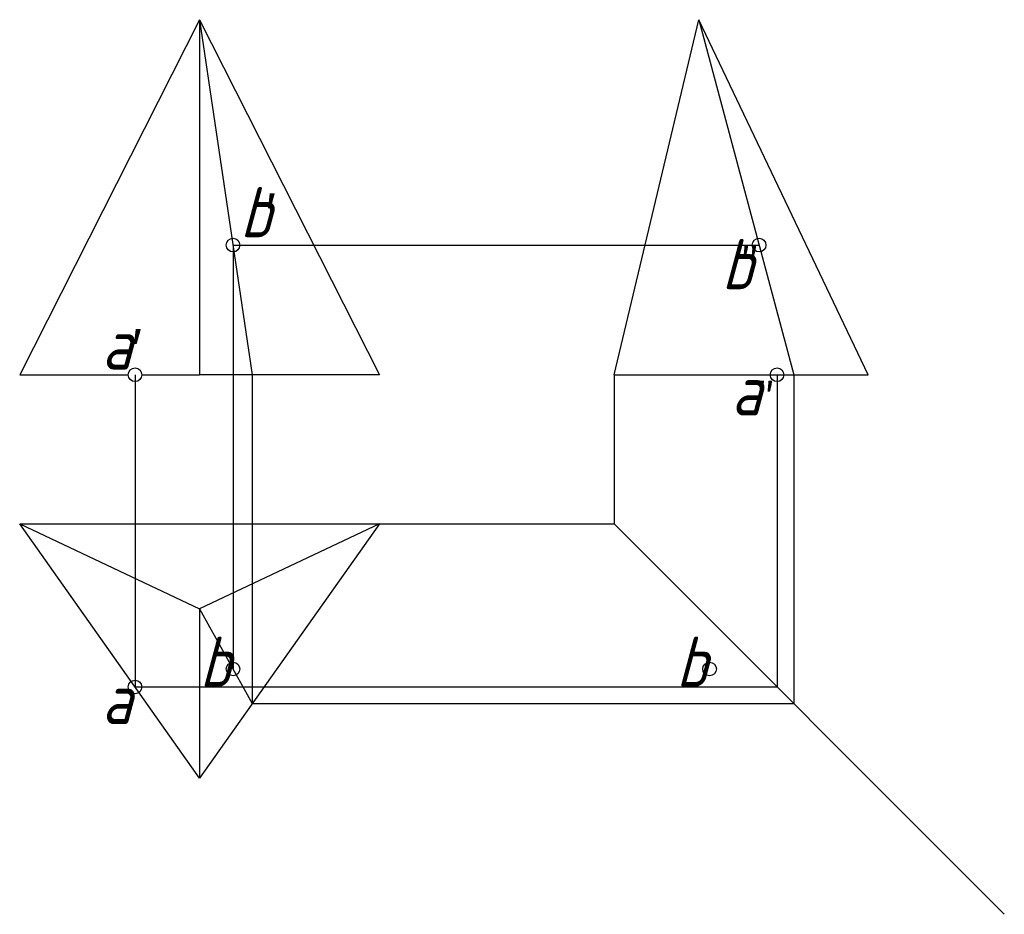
# Model space of a CAD drawing. Header units: millimetres. Extents: x 1673.3 to 1771.2, y 2645.9 to 2734.8.
import ezdxf

# ---------------------------------------------------------------- set-up
doc = ezdxf.new("R2010")
doc.units = ezdxf.units.MM
doc.layers.get('0').update_dxf_attribs({"color": 5})
doc.layers.add('ST文字', color=7, linetype='Continuous')
doc.layers.add('辅助线', color=7, linetype='Continuous')
doc.layers.add('粗实线', color=7, linetype='Continuous', lineweight=30)
doc.styles.add('HZDX', font='aehalf.shx', dxfattribs={"height": 4, "bigfont": 'HZDX.shx'})
doc.styles.get("Standard").update_dxf_attribs({"font": 'gbeitc.shx', "height": 5})

msp = doc.modelspace()

# ---------------------------------------------------------------- linework, layer by layer
for p, q in [((1691.157, 2734.819), (1696.402, 2699.511)), ((1740.82, 2734.819), (1750.263, 2699.511)), ((1694.487, 2712.401), (1746.815, 2712.401)), ((1694.487, 2712.401), (1694.487, 2670.255)), ((1684.736, 2699.511), (1684.736, 2668.469)), ((1696.402, 2699.511), (1696.402, 2666.808)), ((1732.393, 2699.511), (1732.393, 2684.677)), ((1748.601, 2699.511), (1748.601, 2668.469)), ((1750.263, 2699.511), (1750.263, 2666.808)), ((1709.05, 2684.677), (1732.393, 2684.677)), ((1732.393, 2684.677), (1771.208, 2645.863)), ((1691.157, 2676.251), (1696.402, 2666.808)), ((1684.736, 2668.469), (1748.601, 2668.469)), ((1696.402, 2666.808), (1750.263, 2666.808))]:
    msp.add_line(p, q)
at = {"layer": '粗实线'}
for p, q in [((1691.157, 2734.819), (1673.264, 2699.511)), ((1691.157, 2734.819), (1709.05, 2699.511)), ((1691.157, 2734.819), (1691.157, 2699.511)), ((1732.393, 2699.511), (1740.82, 2734.819)), ((1757.673, 2699.511), (1740.82, 2734.819)), ((1673.264, 2699.511), (1684.058, 2699.511)), ((1685.414, 2699.511), (1691.157, 2699.511)), ((1709.05, 2699.511), (1691.157, 2699.511)), ((1732.393, 2699.511), (1757.673, 2699.511)), ((1673.264, 2684.677), (1709.05, 2684.677)), ((1691.157, 2659.397), (1673.264, 2684.677)), ((1673.264, 2684.677), (1691.157, 2676.251)), ((1709.05, 2684.677), (1691.157, 2659.397)), ((1709.05, 2684.677), (1691.157, 2676.251)), ((1691.157, 2676.251), (1691.157, 2659.397))]:
    msp.add_line(p, q, dxfattribs=at)
at = {"layer": '辅助线'}
for centre in [(1694.487, 2712.401), (1746.815, 2712.401), (1684.736, 2699.511), (1748.601, 2699.511), (1694.487, 2670.255), (1741.891, 2670.255), (1684.736, 2668.469)]:
    msp.add_circle(centre, 0.678, dxfattribs=at)

# ---------------------------------------------------------------- texts
for s, p in [('b', (1743.085, 2708.005)), ('a', (1744.032, 2695.463))]:
    msp.add_text(s, height=5).set_placement(p)
at = {"char_height": 3, "width": 6.6925, "attachment_point": 1, "style": 'HZDX'}
for insert in [(1744.897, 2712.244), (1746.479, 2698.769)]:
    msp.add_mtext('{\\fFangSong_GB2312|b0|i0|c134|p49;″}', dxfattribs=dict(at, insert=insert))
at = {"layer": 'ST文字'}
for s, p in [('b', (1695.173, 2713.172)), ('a', (1681.401, 2700.03)), ('b', (1691.157, 2668.469)), ('b', (1738.561, 2668.469)), ('a', (1681.401, 2664.78))]:
    msp.add_text(s, height=5, dxfattribs=at).set_placement(p)
at = {"layer": 'ST文字', "char_height": 4, "width": 6.6925, "attachment_point": 1, "style": 'HZDX'}
for s, insert in [('{\\fGulim|b0|i0|c129|p34;′}', (1697.753, 2717.538)), ('′', (1684.416, 2704.06))]:
    msp.add_mtext(s, dxfattribs=dict(at, insert=insert))

doc.saveas('drawing.dxf')
